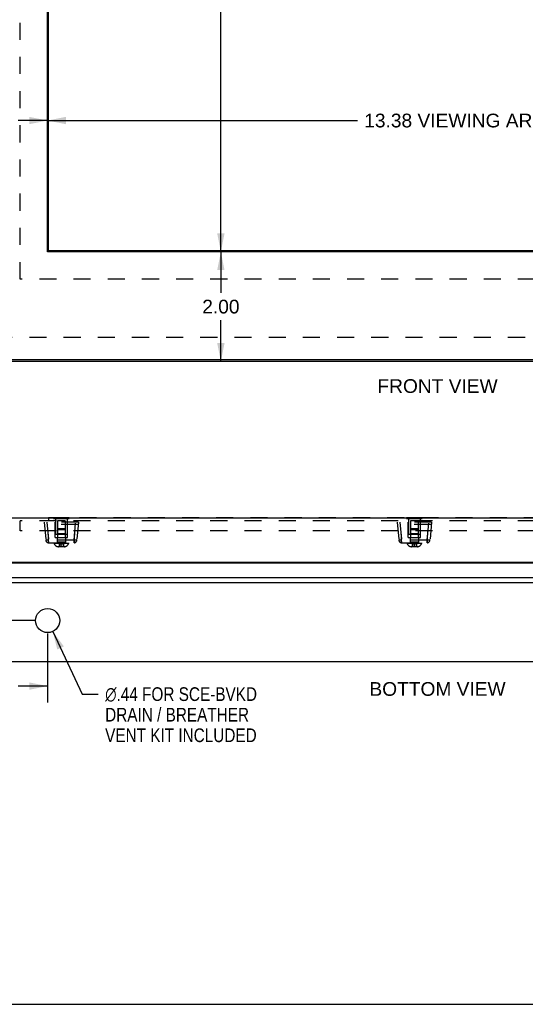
# Model space of a CAD drawing. Header units: inches. Extents: x 0 to 56.7, y 0 to 36.7.
# Tile 4 of 14: x 9.2 to 18.5, y 0 to 18. Entities that reach past the tile are written whole.
import ezdxf

# ---------------------------------------------------------------- set-up
doc = ezdxf.new("R2010")
doc.units = ezdxf.units.IN
doc.header["$LTSCALE"] = 3.116667
doc.header["$MEASUREMENT"] = 0
doc.linetypes.add('HIDDEN', pattern=[0.2, 0.1, -0.1])
doc.layers.get('0').update_dxf_attribs({"linetype": 'CONTINUOUS'})
for name, color, linetype in [('02___PRT_ALL_AXES', 7, 'CONTINUOUS'), ('06___PRT_ALL_SURFS', 7, 'CONTINUOUS'), ('DEFAULT_2', 8, 'HIDDEN'), ('DIMENSIONS', 7, 'CONTINUOUS')]:
    doc.layers.add(name, color=color, linetype=linetype)
doc.styles.get("Standard").update_dxf_attribs({"font": 'arial.ttf'})
doc.styles.add('TEXTSTYLE_1', font='gdt', dxfattribs={"width": 0.8})
doc.dimstyles.new('DIMSTYLE_1', dxfattribs={"dimtxt": 0.25, "dimasz": 0.333333, "dimexe": 0.09, "dimexo": 0.07, "dimgap": 0.0375, "dimtad": 0, "dimtih": 1, "dimtoh": 1, "dimzin": 4, "dimdsep": 46, "dimtxsty": 'Standard', "dimblk": '_FILLED', "dimblk1": '_FILLED', "dimblk2": '_FILLED', "dimcen": 0.09, "dimazin": 1, "dimtfac": 1, "dimtofl": 0, "dimtmove": 0, "dimatfit": 3, "dimldrblk": '_FILLED', "dimfxl": 0, "dimtolj": 1, "dimtzin": 4, "dimarcsym": 0})
doc.dimstyles.new('DIMSTYLE_3', dxfattribs={"dimtxt": 0.25, "dimasz": 0.333333, "dimexe": 0.09, "dimexo": 0.07, "dimgap": 0.0375, "dimtad": 0, "dimtih": 1, "dimtoh": 1, "dimdec": 3, "dimzin": 4, "dimdsep": 46, "dimtxsty": 'Standard', "dimblk": '_FILLED', "dimblk1": '_FILLED', "dimblk2": '_FILLED', "dimcen": 0.09, "dimadec": 3, "dimazin": 1, "dimtfac": 1, "dimtofl": 0, "dimtmove": 0, "dimatfit": 3, "dimldrblk": '_FILLED', "dimfxl": 0, "dimtolj": 1, "dimtzin": 4, "dimarcsym": 0})
doc.dimstyles.new('DIMSTYLE_4', dxfattribs={"dimtxt": 0.25, "dimasz": 0.333333, "dimexe": 0.09, "dimexo": 0.07, "dimgap": 0.09, "dimtad": 0, "dimtih": 1, "dimtoh": 1, "dimzin": 4, "dimdsep": 46, "dimtxsty": 'Standard', "dimblk": '_FILLED', "dimblk1": '_FILLED', "dimblk2": '_FILLED', "dimcen": 0.09, "dimazin": 1, "dimtfac": 1, "dimtofl": 0, "dimtmove": 0, "dimatfit": 1, "dimldrblk": '_FILLED', "dimfxl": 0, "dimtolj": 1, "dimtzin": 4, "dimarcsym": 0})

# ---------------------------------------------------------------- blocks, each defined once
blk = doc.blocks.new('_FILLED')
at = {"color": 0, "linetype": 'ByBlock'}
blk.add_solid([(0, 0), (-1, 0.2), (-1, -0.2)], dxfattribs=at)
blk = doc.blocks.new('*D7')
at = {"layer": 'DIMENSIONS', "color": 2, "linetype": 'Continuous'}
for p, q in [((12.902, 23.72), (12.902, 19.353)), ((12.902, 13.72), (12.902, 18.103))]:
    blk.add_line(p, q, dxfattribs=at)
at = {"layer": 'DIMENSIONS', "color": 2, "linetype": 'Continuous', "xscale": 0.3333333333, "yscale": 0.3333333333, "zscale": 0.3333333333}
for p, rotation in [((12.902, 23.72), 90), ((12.902, 13.72), 270)]:
    blk.add_blockref('_FILLED', p, dxfattribs=dict(at, rotation=rotation))
at = {"layer": 'DIMENSIONS', "color": 2, "linetype": 'Continuous', "insert": (12.902, 19.228), "char_height": 0.25, "width": 1.51022, "attachment_point": 2, "line_spacing_factor": 0.9}
blk.add_mtext('10.000\\PVIEWING\\PAREA', dxfattribs=at)
blk = doc.blocks.new('*D8')
at = {"layer": 'DIMENSIONS', "color": 2, "linetype": 'Continuous'}
for p, q in [((9.743, 16.112), (15.394, 16.112)), ((23.118, 16.112), (19.17, 16.112))]:
    blk.add_line(p, q, dxfattribs=at)
at = {"layer": 'DIMENSIONS', "color": 2, "linetype": 'Continuous', "xscale": 0.3333333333, "yscale": 0.3333333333, "zscale": 0.3333333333, "rotation": 180}
blk.add_blockref('_FILLED', (9.743, 16.112), dxfattribs=at)
at = {"layer": 'DIMENSIONS', "color": 2, "linetype": 'Continuous', "xscale": 0.3333333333, "yscale": 0.3333333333, "zscale": 0.3333333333}
blk.add_blockref('_FILLED', (23.118, 16.112), dxfattribs=at)
at = {"layer": 'DIMENSIONS', "color": 2, "linetype": 'Continuous', "insert": (17.282, 16.237), "char_height": 0.25, "width": 3.52602, "attachment_point": 2, "line_spacing_factor": 0.9}
blk.add_mtext('13.38 VIEWING AREA', dxfattribs=at)
blk = doc.blocks.new('*D18')
at = {"layer": 'DIMENSIONS', "color": 2, "linetype": 'Continuous'}
for p, q in [((7.743, 16.112), (8.278, 16.112)), ((9.743, 16.112), (9.208, 16.112))]:
    blk.add_line(p, q, dxfattribs=at)
at = {"layer": 'DIMENSIONS', "color": 2, "linetype": 'Continuous', "xscale": 0.3333333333, "yscale": 0.3333333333, "zscale": 0.3333333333, "rotation": 180}
blk.add_blockref('_FILLED', (7.743, 16.112), dxfattribs=at)
at = {"layer": 'DIMENSIONS', "color": 2, "linetype": 'Continuous', "xscale": 0.3333333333, "yscale": 0.3333333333, "zscale": 0.3333333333}
blk.add_blockref('_FILLED', (9.743, 16.112), dxfattribs=at)
at = {"layer": 'DIMENSIONS', "color": 2, "linetype": 'Continuous', "insert": (8.743, 16.237), "char_height": 0.25, "width": 0.67937, "attachment_point": 2, "line_spacing_factor": 0.9}
blk.add_mtext('2.00', dxfattribs=at)
blk = doc.blocks.new('*D19')
at = {"layer": 'DIMENSIONS', "color": 2, "linetype": 'Continuous'}
for p, q in [((12.902, 13.72), (12.902, 12.97)), ((12.902, 11.72), (12.902, 12.47))]:
    blk.add_line(p, q, dxfattribs=at)
at = {"layer": 'DIMENSIONS', "color": 2, "linetype": 'Continuous', "xscale": 0.3333333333, "yscale": 0.3333333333, "zscale": 0.3333333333}
for p, rotation in [((12.902, 13.72), 90), ((12.902, 11.72), 270)]:
    blk.add_blockref('_FILLED', p, dxfattribs=dict(at, rotation=rotation))
at = {"layer": 'DIMENSIONS', "color": 2, "linetype": 'Continuous', "insert": (12.902, 12.845), "char_height": 0.25, "width": 0.67937, "attachment_point": 2, "line_spacing_factor": 0.9}
blk.add_mtext('2.00', dxfattribs=at)
blk = doc.blocks.new('*D23')
at = {"layer": 'DIMENSIONS', "color": 2, "linetype": 'Continuous'}
for p, q in [((9.743, 6.763), (9.743, 5.501)), ((7.743, 6.133), (7.743, 5.501)), ((7.743, 5.801), (8.278, 5.801)), ((9.743, 5.801), (9.208, 5.801))]:
    blk.add_line(p, q, dxfattribs=at)
at = {"layer": 'DIMENSIONS', "color": 2, "linetype": 'Continuous', "xscale": 0.3333333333, "yscale": 0.3333333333, "zscale": 0.3333333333, "rotation": 180}
blk.add_blockref('_FILLED', (7.743, 5.801), dxfattribs=at)
at = {"layer": 'DIMENSIONS', "color": 2, "linetype": 'Continuous', "xscale": 0.3333333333, "yscale": 0.3333333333, "zscale": 0.3333333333}
blk.add_blockref('_FILLED', (9.743, 5.801), dxfattribs=at)
at = {"layer": 'DIMENSIONS', "color": 2, "linetype": 'Continuous', "insert": (8.743, 5.926), "char_height": 0.25, "width": 0.67937, "attachment_point": 2, "line_spacing_factor": 0.9}
blk.add_mtext('2.00', dxfattribs=at)
blk = doc.blocks.new('*D24')
at = {"layer": 'DIMENSIONS', "color": 2, "linetype": 'Continuous'}
for p, q in [((7.244, 6.996), (7.244, 7.663)), ((9.51, 6.996), (6.944, 6.996)), ((7.63, 6.246), (6.944, 6.246)), ((7.244, 6.246), (7.244, 5.58))]:
    blk.add_line(p, q, dxfattribs=at)
at = {"layer": 'DIMENSIONS', "color": 2, "linetype": 'Continuous', "xscale": 0.3333333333, "yscale": 0.3333333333, "zscale": 0.3333333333}
for p, rotation in [((7.244, 6.996), 270), ((7.244, 6.246), 90)]:
    blk.add_blockref('_FILLED', p, dxfattribs=dict(at, rotation=rotation))
at = {"layer": 'DIMENSIONS', "color": 2, "linetype": 'Continuous', "insert": (7.244, 6.746), "char_height": 0.25, "width": 0.48513, "attachment_point": 2, "line_spacing_factor": 0.9}
blk.add_mtext('.75', dxfattribs=at)
blk = doc.blocks.new('*D25')
at = {"layer": 'DIMENSIONS', "color": 2, "linetype": 'Continuous'}
for p, q in [((9.837, 6.797), (10.375, 5.655)), ((10.375, 5.655), (10.667, 5.655))]:
    blk.add_line(p, q, dxfattribs=at)
at = {"layer": 'DIMENSIONS', "color": 2, "linetype": 'Continuous', "xscale": 0.3333333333, "yscale": 0.3333333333, "zscale": 0.3333333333, "rotation": 115.2340263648}
blk.add_blockref('_FILLED', (9.837, 6.797), dxfattribs=at)
at = {"layer": 'DIMENSIONS', "color": 2, "linetype": 'Continuous', "insert": (10.792, 5.78), "char_height": 0.25, "width": 3.52943, "attachment_point": 1, "line_spacing_factor": 0.9, "style": 'TEXTSTYLE_1'}
blk.add_mtext('{\\fgdt;n}\\fArial;.44 FOR SCE-BVKD\\PDRAIN / BREATHER\\PVENT KIT INCLUDED', dxfattribs=at)

msp = doc.modelspace()

# ---------------------------------------------------------------- linework, layer by layer
at = {"color": 3, "linetype": 'Continuous'}
for p, q in [((9.7425, 13.7204), (9.7425, 23.7204)), ((23.1175, 13.7204), (9.7425, 13.7204)), ((25.7126, 11.7504), (7.7726, 11.7504)), ((25.6831, 11.7204), (7.8031, 11.7204)), ((7.8926, 8.8717), (25.5926, 8.8717)), ((7.8626, 8.0617), (25.6226, 8.0617)), ((25.3483, 8.0453), (8.1379, 8.0453)), ((7.8246, 7.7824), (25.6617, 7.7824)), ((7.8031, 7.6905), (25.6831, 7.6905)), ((25.6231, 6.2464), (7.8631, 6.2464))]:
    msp.add_line(p, q, dxfattribs=at)
at = {"color": 7, "linetype": 'Continuous'}
for p, q in [((9.7582, 13.736), (9.7582, 23.7048)), ((23.1019, 13.736), (9.7582, 13.736)), ((0, 0), (56.6667, 0))]:
    msp.add_line(p, q, dxfattribs=at)
at = {"layer": '02___PRT_ALL_AXES', "color": 8, "linetype": 'HIDDEN'}
for p, q in [((9.8865, 8.8557), (9.8865, 8.5642)), ((10.0985, 8.8557), (10.0985, 8.5642)), ((16.324, 8.8557), (16.324, 8.5642)), ((16.536, 8.8557), (16.536, 8.5642)), ((10.0985, 8.5642), (9.8865, 8.5642)), ((16.536, 8.5642), (16.324, 8.5642))]:
    msp.add_line(p, q, dxfattribs=at)
at = {"layer": '02___PRT_ALL_AXES', "color": 3, "linetype": 'Continuous'}
msp.add_circle((9.7431, 6.9964), 0.22, dxfattribs=at)
at = {"layer": '06___PRT_ALL_SURFS', "color": 7, "linetype": 'Continuous'}
for p, q in [((9.8482, 8.8767), (9.8482, 8.8717)), ((9.8482, 8.8767), (10.1369, 8.8767)), ((9.9204, 8.8767), (9.9204, 8.8717)), ((10.0647, 8.8767), (10.0647, 8.8717)), ((10.1369, 8.8767), (10.1369, 8.8717)), ((16.2857, 8.8767), (16.2857, 8.8717)), ((16.2857, 8.8767), (16.5744, 8.8767)), ((16.3579, 8.8767), (16.3579, 8.8717)), ((16.5022, 8.8767), (16.5022, 8.8717)), ((16.5744, 8.8767), (16.5744, 8.8717))]:
    msp.add_line(p, q, dxfattribs=at)
at = {"layer": '06___PRT_ALL_SURFS', "color": 8, "linetype": 'HIDDEN'}
for p, q in [((9.8482, 8.8717), (9.8482, 8.8557)), ((9.8482, 8.8557), (10.1369, 8.8557)), ((9.9204, 8.8717), (9.9204, 8.8557)), ((10.0647, 8.8717), (10.0647, 8.8557)), ((10.1369, 8.8717), (10.1369, 8.8557)), ((16.2857, 8.8717), (16.2857, 8.8557)), ((16.2857, 8.8557), (16.5744, 8.8557)), ((16.3579, 8.8717), (16.3579, 8.8557)), ((16.5022, 8.8717), (16.5022, 8.8557)), ((16.5744, 8.8717), (16.5744, 8.8557))]:
    msp.add_line(p, q, dxfattribs=at)
at = {"layer": 'DEFAULT_2', "color": 8, "linetype": 'HIDDEN'}
for p, q in [((9.2425, 13.2204), (9.2425, 24.2204)), ((23.6175, 13.2204), (9.2425, 13.2204)), ((25.3055, 12.158), (8.1808, 12.158)), ((9.2425, 8.6307), (9.2425, 8.8117)), ((23.6175, 8.8117), (9.2425, 8.8117)), ((9.7582, 8.8667), (9.7582, 8.8117)), ((23.1019, 8.8667), (9.7582, 8.8667)), ((9.9235, 8.8142), (9.9235, 8.4257)), ((10.0615, 8.8142), (9.9235, 8.8142)), ((10.0615, 8.8142), (10.0615, 8.4257)), ((16.361, 8.8142), (16.361, 8.4257)), ((16.499, 8.8142), (16.361, 8.8142)), ((16.499, 8.8142), (16.499, 8.4257)), ((23.6175, 8.6307), (9.2425, 8.6307)), ((9.68, 8.7907), (9.7088, 8.4613)), ((10.305, 8.7907), (9.68, 8.7907)), ((10.3014, 8.7487), (9.6837, 8.7487)), ((9.7298, 8.7907), (9.7587, 8.4613)), ((9.88, 8.5097), (9.8776, 8.7907)), ((9.9373, 8.6657), (9.9235, 8.6519)), ((10.0615, 8.6519), (9.9235, 8.6519)), ((10.0477, 8.6657), (9.9373, 8.6657)), ((10.0477, 8.6657), (10.0615, 8.6519)), ((10.105, 8.5097), (10.1075, 8.7907)), ((10.2264, 8.4613), (10.2552, 8.7907)), ((10.305, 8.7907), (10.2762, 8.4613)), ((16.1175, 8.7907), (16.1463, 8.4613)), ((16.7425, 8.7907), (16.1175, 8.7907)), ((16.7389, 8.7487), (16.1212, 8.7487)), ((16.1673, 8.7907), (16.1962, 8.4613)), ((16.3175, 8.5097), (16.3151, 8.7907)), ((16.3748, 8.6657), (16.361, 8.6519)), ((16.499, 8.6519), (16.361, 8.6519)), ((16.4852, 8.6657), (16.3748, 8.6657)), ((16.4852, 8.6657), (16.499, 8.6519)), ((16.5425, 8.5097), (16.545, 8.7907)), ((16.6639, 8.4613), (16.6927, 8.7907)), ((16.7425, 8.7907), (16.7137, 8.4613)), ((9.7548, 8.4742), (9.7586, 8.4157)), ((9.7587, 8.4157), (9.7587, 8.4613)), ((10.2264, 8.4613), (9.7587, 8.4613)), ((9.88, 8.5097), (10.105, 8.5097)), ((9.9235, 8.5742), (9.9135, 8.5642)), ((10.0715, 8.5642), (9.9135, 8.5642)), ((9.9145, 8.5097), (9.9145, 8.4157)), ((10.0615, 8.5742), (9.9235, 8.5742)), ((10.0615, 8.5742), (10.0715, 8.5642)), ((10.0705, 8.5097), (10.0705, 8.4157)), ((10.2264, 8.4613), (10.2264, 8.4157)), ((10.2264, 8.4157), (10.2282, 8.4425)), ((16.1923, 8.4742), (16.1961, 8.4157)), ((16.1962, 8.4157), (16.1962, 8.4613)), ((16.6639, 8.4613), (16.1962, 8.4613)), ((16.3175, 8.5097), (16.5425, 8.5097)), ((16.361, 8.5742), (16.351, 8.5642)), ((16.509, 8.5642), (16.351, 8.5642)), ((16.352, 8.5097), (16.352, 8.4157)), ((16.499, 8.5742), (16.361, 8.5742)), ((16.499, 8.5742), (16.509, 8.5642)), ((16.508, 8.5097), (16.508, 8.4157)), ((16.6639, 8.4613), (16.6639, 8.4157)), ((16.6639, 8.4157), (16.6657, 8.4425)), ((9.7586, 8.4157), (10.2264, 8.4157)), ((9.8615, 8.4157), (9.8615, 8.4007)), ((10.1235, 8.4007), (9.8615, 8.4007)), ((10.0615, 8.4257), (9.9235, 8.4257)), ((10.0439, 8.3427), (9.9411, 8.3427)), ((9.953, 8.3867), (9.953, 8.345)), ((10.0321, 8.3867), (9.953, 8.3867)), ((10.0321, 8.345), (9.953, 8.345)), ((9.9925, 8.3427), (9.9925, 8.3955)), ((10.0321, 8.3867), (10.0321, 8.345)), ((10.1235, 8.4157), (10.1235, 8.4007)), ((16.1961, 8.4157), (16.6639, 8.4157)), ((16.299, 8.4157), (16.299, 8.4007)), ((16.561, 8.4007), (16.299, 8.4007)), ((16.499, 8.4257), (16.361, 8.4257)), ((16.4814, 8.3427), (16.3786, 8.3427)), ((16.3905, 8.3867), (16.3905, 8.345)), ((16.4696, 8.3867), (16.3905, 8.3867)), ((16.4696, 8.345), (16.3905, 8.345)), ((16.43, 8.3427), (16.43, 8.3955)), ((16.4696, 8.3867), (16.4696, 8.345)), ((16.561, 8.4157), (16.561, 8.4007))]:
    msp.add_line(p, q, dxfattribs=at)
for points in [[(9.7445, 8.6307), (9.7464, 8.6035), (9.7481, 8.5758), (9.75, 8.5479), (9.7517, 8.5211), (9.7533, 8.4964), (9.7548, 8.4742)], [(10.2368, 8.5743), (10.2386, 8.6026), (10.2405, 8.6307)], [(16.182, 8.6307), (16.1839, 8.6035), (16.1856, 8.5758), (16.1875, 8.5479), (16.1892, 8.5211), (16.1908, 8.4964), (16.1923, 8.4742)], [(16.6743, 8.5743), (16.6761, 8.6026), (16.678, 8.6307)], [(9.7236, 8.4595), (9.7193, 8.4596), (9.7156, 8.4597), (9.7127, 8.46), (9.7106, 8.4603), (9.7093, 8.4608), (9.7088, 8.4613)], [(9.7587, 8.4613), (9.7522, 8.4608), (9.7458, 8.4603), (9.7397, 8.46), (9.7339, 8.4597), (9.7285, 8.4596), (9.7236, 8.4595)], [(10.2615, 8.4595), (10.2566, 8.4596), (10.2512, 8.4597), (10.2454, 8.46), (10.2392, 8.4603), (10.2329, 8.4608), (10.2264, 8.4613)], [(10.2282, 8.4425), (10.2291, 8.457), (10.2302, 8.4742)], [(10.2302, 8.4742), (10.2317, 8.4957), (10.2332, 8.5199), (10.2368, 8.5743)], [(10.2762, 8.4613), (10.2757, 8.4608), (10.2744, 8.4603), (10.2723, 8.46), (10.2694, 8.4597), (10.2658, 8.4596), (10.2615, 8.4595)], [(16.1611, 8.4595), (16.1568, 8.4596), (16.1531, 8.4597), (16.1502, 8.46), (16.1481, 8.4603), (16.1468, 8.4608), (16.1463, 8.4613)], [(16.1962, 8.4613), (16.1897, 8.4608), (16.1833, 8.4603), (16.1772, 8.46), (16.1714, 8.4597), (16.166, 8.4596), (16.1611, 8.4595)], [(16.699, 8.4595), (16.6941, 8.4596), (16.6887, 8.4597), (16.6829, 8.46), (16.6767, 8.4603), (16.6704, 8.4608), (16.6639, 8.4613)], [(16.6657, 8.4425), (16.6666, 8.457), (16.6677, 8.4742)], [(16.6677, 8.4742), (16.6692, 8.4957), (16.6707, 8.5199), (16.6743, 8.5743)], [(16.7137, 8.4613), (16.7132, 8.4608), (16.7119, 8.4603), (16.7098, 8.46), (16.7069, 8.4597), (16.7033, 8.4596), (16.699, 8.4595)], [(9.7252, 8.4291), (9.7299, 8.4254), (9.743, 8.4189), (9.7567, 8.4164), (9.7586, 8.4164)], [(9.953, 8.3867), (9.9552, 8.3876), (9.9574, 8.3885), (9.9596, 8.3893), (9.9618, 8.3901), (9.964, 8.3909), (9.9662, 8.3915), (9.9684, 8.3922), (9.9706, 8.3927), (9.9728, 8.3933), (9.975, 8.3937), (9.9771, 8.3941), (9.9793, 8.3945), (9.9815, 8.3948), (9.9837, 8.395), (9.9859, 8.3952), (9.9881, 8.3953), (9.9903, 8.3954), (9.9925, 8.3955)], [(10.0321, 8.3867), (10.0299, 8.3876), (10.0277, 8.3885), (10.0255, 8.3893), (10.0233, 8.3901), (10.0211, 8.3909), (10.0189, 8.3915), (10.0167, 8.3922), (10.0145, 8.3927), (10.0123, 8.3933), (10.0101, 8.3937), (10.0079, 8.3941), (10.0057, 8.3945), (10.0035, 8.3948), (10.0013, 8.395), (9.9991, 8.3952), (9.9969, 8.3953), (9.9947, 8.3954), (9.9925, 8.3955)], [(16.1627, 8.4291), (16.1674, 8.4254), (16.1805, 8.4189), (16.1942, 8.4164), (16.1961, 8.4164)], [(16.3905, 8.3867), (16.3927, 8.3876), (16.3949, 8.3885), (16.3971, 8.3893), (16.3993, 8.3901), (16.4015, 8.3909), (16.4037, 8.3915), (16.4059, 8.3922), (16.4081, 8.3927), (16.4103, 8.3933), (16.4125, 8.3937), (16.4146, 8.3941), (16.4168, 8.3945), (16.419, 8.3948), (16.4212, 8.395), (16.4234, 8.3952), (16.4256, 8.3953), (16.4278, 8.3954), (16.43, 8.3955)], [(16.4696, 8.3867), (16.4674, 8.3876), (16.4652, 8.3885), (16.463, 8.3893), (16.4608, 8.3901), (16.4586, 8.3909), (16.4564, 8.3915), (16.4542, 8.3922), (16.452, 8.3927), (16.4498, 8.3933), (16.4476, 8.3937), (16.4454, 8.3941), (16.4432, 8.3945), (16.441, 8.3948), (16.4388, 8.395), (16.4366, 8.3952), (16.4344, 8.3953), (16.4322, 8.3954), (16.43, 8.3955)]]:
    msp.add_lwpolyline(points, dxfattribs=at)
for centre, radius, start, end in [((9.7587, 8.4657), 0.05, 185, 270), ((10.2264, 8.4657), 0.05, 270, 355), ((16.1962, 8.4657), 0.05, 185, 270), ((16.6639, 8.4657), 0.05, 270, 355), ((9.9411, 8.4263), 0.0836, 197.83232, 270), ((9.9135, 8.4257), 0.01, 270, 360), ((9.9506, 8.345), 0.00237, 270, 360), ((10.0345, 8.345), 0.00237, 180, 270), ((10.0439, 8.4263), 0.0836, 270, 342.16768), ((10.0715, 8.4257), 0.01, 180, 270), ((16.3786, 8.4263), 0.0836, 197.83232, 270), ((16.351, 8.4257), 0.01, 270, 360), ((16.3881, 8.345), 0.00237, 270, 360), ((16.472, 8.345), 0.00237, 180, 270), ((16.4814, 8.4263), 0.0836, 270, 342.16768), ((16.509, 8.4257), 0.01, 180, 270)]:
    msp.add_arc(centre, radius, start, end, dxfattribs=at)

# ---------------------------------------------------------------- texts
at = {"layer": 'DIMENSIONS', "color": 2, "linetype": 'Continuous', "char_height": 0.25, "attachment_point": 2, "line_spacing_factor": 0.9}
for s, insert, width in [('FRONT VIEW', (16.8529, 11.3966), 2.187732), ('BOTTOM VIEW', (16.8524, 5.8739), 2.477695)]:
    msp.add_mtext(s, dxfattribs=dict(at, insert=insert, width=width))

# ---------------------------------------------------------------- dimensions: what is measured, and where the dimension line sits
at = {"layer": 'DIMENSIONS', "color": 2, "linetype": 'Continuous'}
for base, p1, p2, angle, text, dimstyle, picture, middle in [((12.9019, 13.7204), (9.7425, 23.7204), (9.7425, 13.7204), 270, '<>\\PVIEWING\\PAREA', 'DIMSTYLE_3', '*D7', (12.9019, 18.7284)), ((9.7425300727, 16.1119350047), (23.1175300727, 13.720387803), (9.7425300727, 13.720387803), 180, '<> VIEWING AREA', 'DIMSTYLE_1', '*D8', (17.2821398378, 16.1119350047))]:
    dim = msp.add_linear_dim(base=base, p1=p1, p2=p2, angle=angle, text=text, dimstyle=dimstyle, dxfattribs=at)
    dim.commit()
    dim.dimension.update_dxf_attribs({"geometry": picture, "text_midpoint": middle, "dimtype": 160})
for base, p1, p2, picture, middle in [((9.7425, 16.1119), (7.7431, 11.7804), (9.7425, 13.7204), '*D18', (8.7397, 16.1105)), ((9.7431, 5.8007), (7.7431, 6.2031), (9.7431, 6.8331), '*D23', (8.74, 5.7993))]:
    dim = msp.add_linear_dim(base=base, p1=p1, p2=p2, dimstyle='DIMSTYLE_1', dxfattribs=at)
    dim.commit()
    dim.dimension.update_dxf_attribs({"geometry": picture, "text_midpoint": middle, "dimtype": 160})
for base, p1, p2, picture, middle in [((12.9019, 13.7204), (7.8031, 11.7204), (9.7425, 13.7204), '*D19', (12.8987, 12.719)), ((7.2437, 6.9964), (7.6998, 6.2464), (9.5798, 6.9964), '*D24', (7.252, 6.6182))]:
    dim = msp.add_linear_dim(base=base, p1=p1, p2=p2, angle=90, dimstyle='DIMSTYLE_1', dxfattribs=at)
    dim.commit()
    dim.dimension.update_dxf_attribs({"geometry": picture, "text_midpoint": middle, "dimtype": 160})
dim = msp.add_diameter_dim_2p(p1=(9.8369, 6.7974), p2=(9.6493, 7.1954), text='%%c<> FOR SCE-BVKD\\PDRAIN / BREATHER\\PVENT KIT INCLUDED', dimstyle='DIMSTYLE_4', override={"dimpost": '<>'}, dxfattribs=at)
dim.commit()
dim.dimension.update_dxf_attribs({"geometry": '*D25', "text_midpoint": (12.5568, 5.2797), "dimtype": 163})

doc.saveas('drawing.dxf')
